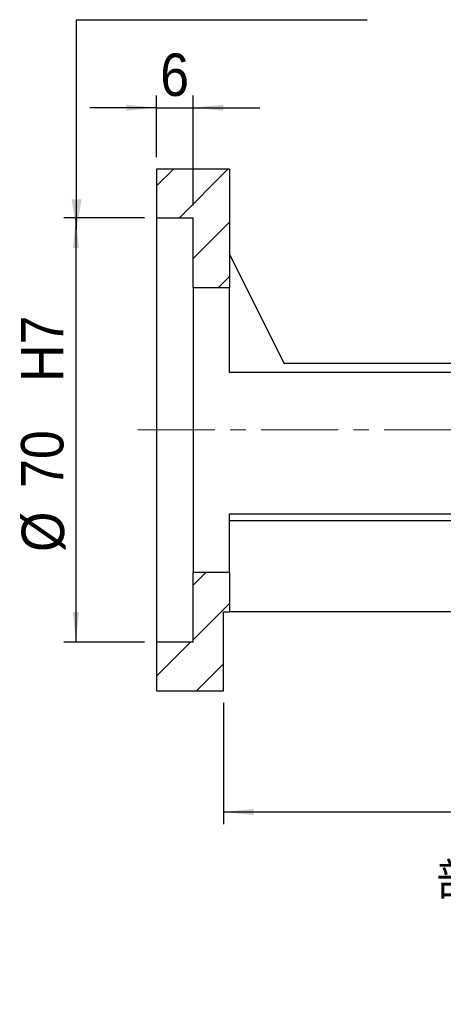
# Model space of a CAD drawing. Header units: millimetres. Extents: x 60 to 533, y 5 to 399.
# Tile 2 of 6: x 369 to 438, y 5 to 167. Entities that reach past the tile are written whole.
import ezdxf

# ---------------------------------------------------------------- set-up
doc = ezdxf.new("R2010")
doc.units = ezdxf.units.MM
doc.header["$LTSCALE"] = 2
doc.linetypes.add('CENTERX2', pattern=[20.32, 12.7, -2.54, 2.54, -2.54])
doc.layers.add('FORMAT', color=7, linetype='Continuous')
doc.styles.add('SLDTEXTSTYLE0', font='GOTHIC.TTF', dxfattribs={"width": 0.913})
doc.styles.add('SLDTEXTSTYLE1', font='GOTHIC.TTF', dxfattribs={"width": 0.913, "bigfont": 'bigfont'})
doc.styles.get("Standard").update_dxf_attribs({"font": 'GOTHIC.TTF'})
doc.dimstyles.new('SLDDIMSTYLE1', dxfattribs={"dimtxt": 0.18, "dimasz": 5, "dimexe": 0, "dimexo": 0.0625, "dimgap": 0, "dimtad": 0, "dimtih": 1, "dimtoh": 1, "dimdec": 0, "dimrnd": 1e-09, "dimzin": 0, "dimdsep": 46, "dimtxsty": 'Standard', "dimsah": 1, "dimcen": 0.09, "dimadec": 0, "dimazin": 0, "dimtfac": 5, "dimtdec": 0, "dimtofl": 0, "dimtmove": 0, "dimatfit": 3, "dimfxl": 0, "dimfrac": 2, "dimtolj": 1, "dimtzin": 0, "dimarcsym": 0})
doc.dimstyles.new('SLDDIMSTYLE2', dxfattribs={"dimtxt": 7, "dimasz": 5, "dimexe": 0, "dimexo": 0.0625, "dimgap": 1.75, "dimtad": 1, "dimrnd": 1e-09, "dimzin": 12, "dimdsep": 46, "dimtxsty": 'SLDTEXTSTYLE0', "dimsah": 1, "dimcen": 0.09, "dimadec": 0, "dimazin": 3, "dimtfac": 1, "dimtofl": 0, "dimtmove": 0, "dimatfit": 3, "dimfxl": 0, "dimfrac": 2, "dimtolj": 1, "dimtzin": 12, "dimarcsym": 0})
doc.dimstyles.new('SLDDIMSTYLE4', dxfattribs={"dimtxt": 7, "dimasz": 5, "dimexe": 0, "dimexo": 0.0625, "dimgap": 1.75, "dimtad": 1, "dimrnd": 1e-09, "dimzin": 12, "dimdsep": 46, "dimtxsty": 'SLDTEXTSTYLE0', "dimsah": 1, "dimcen": 0.09, "dimadec": 0, "dimazin": 3, "dimtfac": 1, "dimtmove": 0, "dimatfit": 0, "dimfxl": 0, "dimfrac": 2, "dimtolj": 1, "dimtzin": 12, "dimarcsym": 0})

# ---------------------------------------------------------------- blocks, each defined once
blk = doc.blocks.new('_D_8')
at = {"layer": 'FORMAT', "color": 7}
for p, q in [((389.19, 134.52), (375.87, 134.52)), ((377.87, 134.52), (377.87, 64.52)), ((389.19, 64.52), (375.87, 64.52))]:
    blk.add_line(p, q, dxfattribs=at)
for points in [[(377.87, 134.52), (377.37, 129.52), (378.37, 129.52)], [(377.87, 64.52), (378.37, 69.52), (377.37, 69.52)]]:
    blk.add_solid(points, dxfattribs=at)
at = {"layer": 'FORMAT', "color": 7, "char_height": 7, "attachment_point": 1, "rotation": 90, "style": 'SLDTEXTSTYLE0'}
for s, insert in [('   H7', (368.82, 100.32)), ('70', (368.82, 89.97)), ('%%c', (368.93, 79.41))]:
    blk.add_mtext(s, dxfattribs=dict(at, insert=insert))
blk = doc.blocks.new('_D_9')
at = {"layer": 'FORMAT', "color": 7}
for p, q in [((391.19, 144.52), (391.19, 154.65)), ((397.19, 136.52), (397.19, 154.65)), ((391.19, 152.65), (380.19, 152.65)), ((391.19, 152.65), (397.19, 152.65)), ((397.19, 152.65), (408.19, 152.65))]:
    blk.add_line(p, q, dxfattribs=at)
for points in [[(391.19, 152.65), (386.19, 153.15), (386.19, 152.15)], [(397.19, 152.65), (402.19, 152.15), (402.19, 153.15)]]:
    blk.add_solid(points, dxfattribs=at)
at = {"layer": 'FORMAT', "color": 7, "insert": (391.78, 161.59), "char_height": 7, "attachment_point": 1, "style": 'SLDTEXTSTYLE0'}
blk.add_mtext('6', dxfattribs=at)
blk = doc.blocks.new('_D_14')
at = {"layer": 'FORMAT', "color": 7}
for p, q in [((501.19, 67.52), (501.19, 34.52)), ((402.19, 54.52), (402.19, 34.52)), ((501.19, 36.52), (402.19, 36.52))]:
    blk.add_line(p, q, dxfattribs=at)
for points in [[(402.19, 36.52), (407.19, 36.02), (407.19, 37.02)], [(501.19, 36.52), (496.19, 37.02), (496.19, 36.02)]]:
    blk.add_solid(points, dxfattribs=at)
at = {"layer": 'FORMAT', "color": 7, "insert": (446.52, 45.46), "char_height": 7, "attachment_point": 1, "style": 'SLDTEXTSTYLE0'}
blk.add_mtext('99', dxfattribs=at)
blk = doc.blocks.new('SW_NOTE_2')
at = {"layer": 'FORMAT', "color": 0, "char_height": 5.2917, "attachment_point": 2, "style": 'SLDTEXTSTYLE1'}
for s, insert in [('\\M+19655\\M+196CA\\M+19AA4 H-H', (17.36, 6.76)), ('\\M+194E4\\M+197E1 1 : 2', (17.32, -2.3))]:
    blk.add_mtext(s, dxfattribs=dict(at, insert=insert))

msp = doc.modelspace()

# ---------------------------------------------------------------- hatches: boundary and pattern name
at = {"linetype": 'Continuous', "lineweight": 18}
h = msp.add_hatch(dxfattribs=at)
h.set_pattern_fill('ANSI31', scale=2, style=0)
h.paths.add_polyline_path([(403.19, 123.019), (403.19, 142.519), (391.19, 142.519), (391.19, 134.519), (397.19, 134.519), (397.19, 123.019)], flags=0)
h = msp.add_hatch(dxfattribs=at)
h.set_pattern_fill('ANSI31', scale=2, style=0)
h.paths.add_polyline_path([(397.19, 76.019), (397.19, 64.519), (391.19, 64.519), (391.19, 56.519), (402.19, 56.519), (402.19, 69.519), (403.19, 69.519), (403.19, 76.019)], flags=0)

# ---------------------------------------------------------------- linework, layer by layer
at = {"color": 7, "linetype": 'Continuous', "lineweight": 25}
for p, q in [((391.19, 142.519), (391.19, 134.519)), ((403.19, 142.519), (391.19, 142.519)), ((403.19, 142.519), (403.19, 123.019)), ((391.19, 134.519), (397.19, 134.519)), ((391.19, 134.519), (391.19, 64.519)), ((397.19, 123.019), (397.19, 134.519)), ((403.19, 128.519), (412.19, 110.519)), ((397.19, 123.019), (397.19, 76.019)), ((397.19, 123.019), (403.19, 123.019)), ((403.19, 109.005), (403.19, 123.019)), ((412.19, 110.519), (451.19, 110.519)), ((451.19, 109.005), (403.19, 109.005)), ((403.19, 85.695), (465.19, 85.695)), ((403.19, 76.019), (403.19, 85.695)), ((465.19, 84.519), (403.19, 84.519)), ((403.19, 76.019), (397.19, 76.019)), ((397.19, 64.519), (397.19, 76.019)), ((403.19, 76.019), (403.19, 69.519)), ((402.19, 56.519), (402.19, 69.519)), ((402.19, 69.519), (403.19, 69.519)), ((471.19, 69.519), (403.19, 69.519)), ((391.19, 64.519), (391.19, 56.519)), ((397.19, 64.519), (391.19, 64.519)), ((391.19, 56.519), (402.19, 56.519))]:
    msp.add_line(p, q, dxfattribs=at)
at = {"layer": 'FORMAT', "color": 7, "linetype": 'CENTERX2', "lineweight": 18, "ltscale": 0.5}
msp.add_line((388.091, 99.519), (504.268, 99.519), dxfattribs=at)

# ---------------------------------------------------------------- block references
at = {"layer": 'FORMAT'}
msp.add_blockref('SW_NOTE_2', (436.54, 21.322), dxfattribs=at)

# ---------------------------------------------------------------- dimensions: what is measured, and where the dimension line sits
at = {"layer": 'FORMAT', "color": 7}
for base, p1, p2, dimstyle, picture, middle in [((397.19, 152.653), (391.19, 142.519), (397.19, 134.519), 'SLDDIMSTYLE4', '_D_9', (394.367, 152.653)), ((402.19, 36.519), (501.19, 69.519), (402.19, 56.519), 'SLDDIMSTYLE2', '_D_14', (451.69, 36.519))]:
    dim = msp.add_linear_dim(base=base, p1=p1, p2=p2, dimstyle=dimstyle, dxfattribs=at)
    dim.commit()
    dim.dimension.update_dxf_attribs({"geometry": picture, "text_midpoint": middle, "dimtype": 160})
dim = msp.add_linear_dim(base=(377.872, 64.519), p1=(391.19, 134.519), p2=(391.19, 64.519), angle=90, text='%%c<>   H7', dimstyle='SLDDIMSTYLE2', dxfattribs=at)
dim.commit()
dim.dimension.update_dxf_attribs({"geometry": '_D_8', "text_midpoint": (377.872, 99.519), "dimtype": 160})

# ---------------------------------------------------------------- leaders
msp.add_leader([(377.975, 132.519), (377.975, 167.162), (425.912, 167.162)], dimstyle='SLDDIMSTYLE1', dxfattribs=at)

doc.saveas('drawing.dxf')
